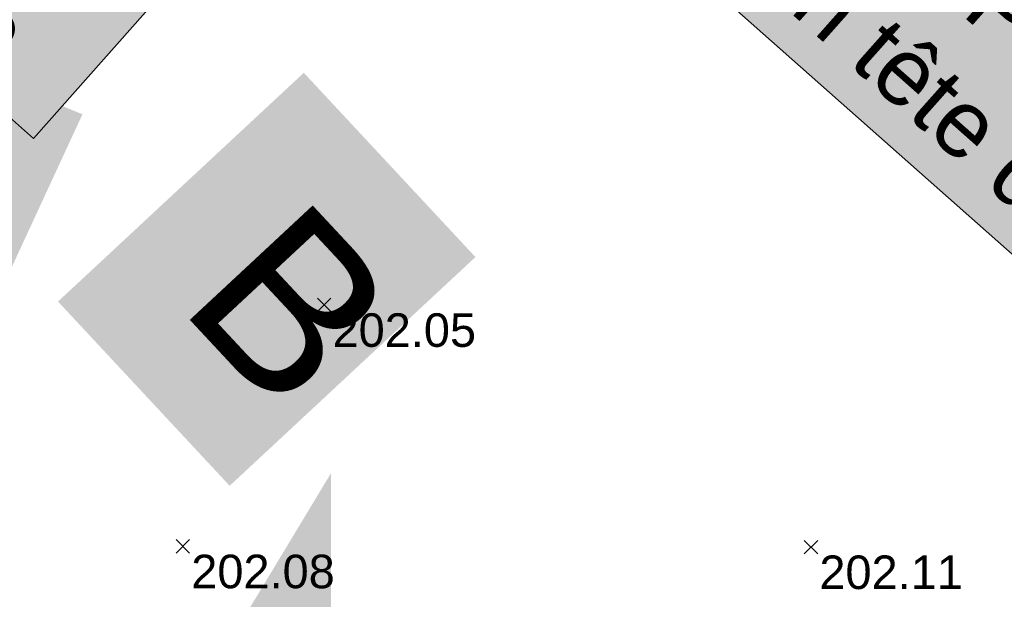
# Model space of a CAD drawing. Extents: x 1616800 to 1632437, y 2248456 to 2251974.
# Tile 168 of 256: x 1617863 to 1617893, y 2251613 to 2251630. Entities that reach past the tile are written whole.
import ezdxf
from ezdxf.enums import TextEntityAlignment as Align

# ---------------------------------------------------------------- set-up
doc = ezdxf.new("R2010")
doc.units = 0
doc.header["$LTSCALE"] = 2
doc.header["$PDMODE"] = 3
doc.header["$PDSIZE"] = 0.2
doc.layers.get('0').update_dxf_attribs({"linetype": 'CONTINUOUS'})
for name, color, linetype in [('0000-PAP-PROFIL EN TRAVERS DE PRINCIPE', 7, 'CONTINUOUS'), ('02-PAP-EP TEXTE POUR 2000°', 3, 'CONTINUOUS'), ('X-PTS TOPO-TEXTE TOPOALT', 8, 'CONTINUOUS'), ('X-PTS TOPO-TOPOPOINT', 8, 'CONTINUOUS')]:
    doc.layers.add(name, color=color, linetype=linetype)
doc.styles.get("Standard").update_dxf_attribs({"font": 'arial.ttf'})

# ---------------------------------------------------------------- blocks, each defined once
blk = doc.blocks.new('TCPOINT')
at = {"color": 0}
blk.add_point((0, 0), dxfattribs=at)
at = {"layer": 'X-PTS TOPO-TEXTE TOPOALT'}
blk.add_attdef('ALT', text='', height=0.75, dxfattribs=at).set_placement((0.25, -0.25), align=Align.TOP_LEFT)

msp = doc.modelspace()

# ---------------------------------------------------------------- linework, layer by layer
at = {"layer": '0000-PAP-PROFIL EN TRAVERS DE PRINCIPE', "color": 1, "flags": 128}
msp.add_lwpolyline([(1617870.0788, 2251612.2893, 10, 0, 0), (1617872.6672, 2251610.7295, 0, 0, 0)], format="xyseb", dxfattribs=at)
at = {"layer": '02-PAP-EP TEXTE POUR 2000°', "elevation": 199.9526, "flags": 128}
msp.add_lwpolyline([(1617863.8755, 2251627.8381, 3, 0, 0), (1617850.4225, 2251595.181, 0, 0, 0)], format="xyseb", dxfattribs=at)

# ---------------------------------------------------------------- block references
at = {"layer": 'X-PTS TOPO-TOPOPOINT'}
ref = msp.add_blockref('TCPOINT', (1617872.4586, 2251621.588, 202.05), dxfattribs=at)
ref.add_attrib('ALT', '202.05', dxfattribs={"layer": 'X-PTS TOPO-TEXTE TOPOALT', "height": 1, "rotation": 360}).set_placement((1617872.7086, 2251621.338, 202.05), align=Align.TOP_LEFT)
ref = msp.add_blockref('TCPOINT', (1617868.2526, 2251614.398, 202.08), dxfattribs=at)
ref.add_attrib('ALT', '202.08', dxfattribs={"layer": 'X-PTS TOPO-TEXTE TOPOALT', "height": 1, "rotation": 0}).set_placement((1617868.5026, 2251614.148, 202.08), align=Align.TOP_LEFT)
ref = msp.add_blockref('TCPOINT', (1617886.9546, 2251614.374, 202.11), dxfattribs=at)
ref.add_attrib('ALT', '202.11', dxfattribs={"layer": 'X-PTS TOPO-TEXTE TOPOALT', "height": 1, "rotation": 0}).set_placement((1617887.2046, 2251614.124, 202.11), align=Align.TOP_LEFT)

# ---------------------------------------------------------------- texts
at = {"layer": '0000-PAP-PROFIL EN TRAVERS DE PRINCIPE', "color": 1, "insert": (1617871.7271, 2251624.9697, 201.1099), "char_height": 5, "attachment_point": 1, "rotation": 312.95705, "bg_fill": 1, "box_fill_scale": 1.5, "bg_fill_color": 255, "bg_fill_transparency": 0}
msp.add_mtext_dynamic_manual_height_columns('B', width=2.5, gutter_width=12.5, heights=[0], dxfattribs=at)
at = {"layer": '02-PAP-EP TEXTE POUR 2000°', "char_height": 2, "attachment_point": 1, "rotation": 318.43714, "bg_fill": 17, "box_fill_scale": 1.5, "bg_fill_color": 255, "bg_fill_transparency": 0}
for s, width, insert in [('Rejet des EP dans canal de dérivation tête de buse - fe : 201.15', 45.265129, (1617833.386, 2251661.9771, 199.9526)), ('Rejet des EP dans canal de dérivation tête de buse - fe : 201.34', 45.868024, (1617881.9241, 2251641.3305, 199.9526))]:
    msp.add_mtext_dynamic_manual_height_columns(s, width=width, gutter_width=12.5, heights=[0], dxfattribs=dict(at, insert=insert))

doc.saveas('drawing.dxf')
